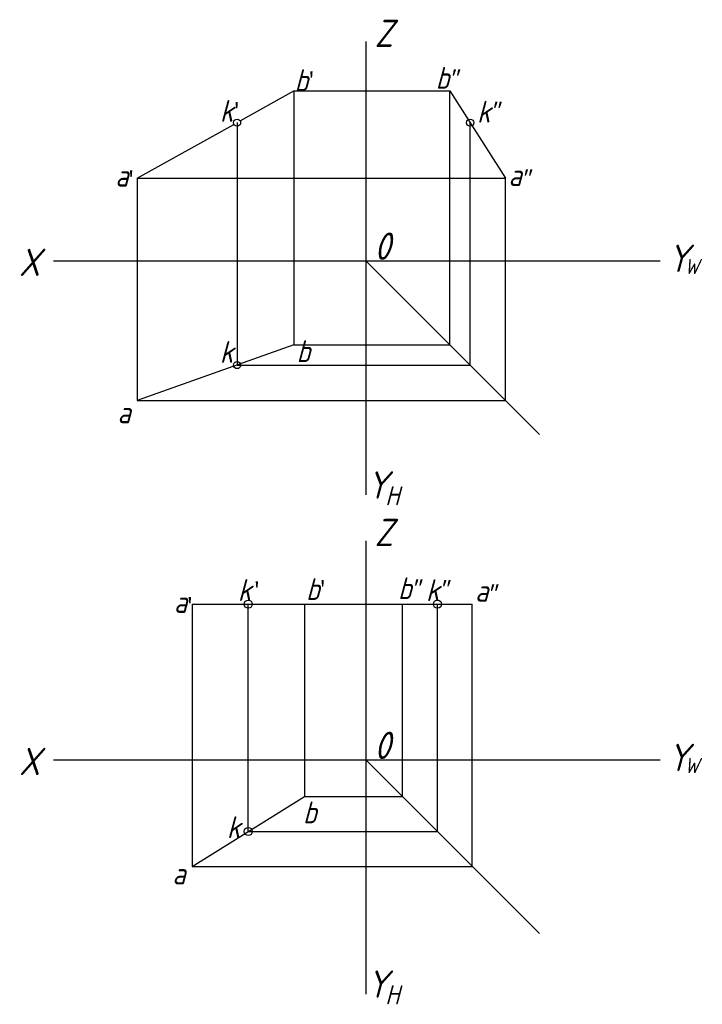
# Model space of a CAD drawing. Header units: millimetres. Extents: x 1661 to 1786, y 2403 to 2584.
import ezdxf

# ---------------------------------------------------------------- set-up
doc = ezdxf.new("R2010")
doc.units = ezdxf.units.MM
doc.layers.get('0').update_dxf_attribs({"color": 5})
doc.layers.add('ST文字', color=7, linetype='Continuous')
doc.layers.add('ST细实线', color=7, linetype='Continuous')
doc.layers.add('粗实线', color=7, linetype='Continuous', lineweight=30)
doc.styles.get("Standard").update_dxf_attribs({"font": 'gbeitc.shx'})

msp = doc.modelspace()

# ---------------------------------------------------------------- linework, layer by layer
for p, q in [((1701, 2564.9), (1701, 2520.46)), ((1743.72, 2520.46), (1743.72, 2564.9)), ((1701, 2520.46), (1743.72, 2520.46)), ((1703.05, 2434.96), (1703.05, 2476.63)), ((1737.73, 2434.96), (1737.73, 2476.63)), ((1703.05, 2434.96), (1737.73, 2434.96))]:
    msp.add_line(p, q)
at = {"layer": 'ST细实线'}
for p, q in [((1724.6, 2579.75), (1724.6, 2566.59)), ((1711.41, 2570.7), (1711.41, 2524.15)), ((1711.41, 2570.7), (1740.02, 2570.7)), ((1740.02, 2524.15), (1740.02, 2570.7)), ((1724.6, 2566.59), (1724.6, 2554.23)), ((1682.71, 2554.72), (1682.71, 2513.97)), ((1682.71, 2554.72), (1750.21, 2554.72)), ((1724.6, 2554.23), (1724.6, 2527.03)), ((1750.21, 2513.97), (1750.21, 2554.72)), ((1667.36, 2539.58), (1683.58, 2539.58)), ((1683.58, 2539.58), (1744.62, 2539.58)), ((1724.6, 2539.58), (1756.42, 2507.76)), ((1744.62, 2539.58), (1778.57, 2539.58)), ((1724.6, 2527.03), (1724.6, 2496.66)), ((1711.41, 2524.15), (1740.02, 2524.15)), ((1682.71, 2513.97), (1750.21, 2513.97)), ((1724.6, 2488.26), (1724.6, 2475.1)), ((1692.77, 2476.63), (1744.11, 2476.63)), ((1692.77, 2476.63), (1692.77, 2428.57)), ((1713.33, 2476.63), (1713.33, 2441.35)), ((1731.34, 2441.35), (1731.34, 2476.63)), ((1744.11, 2428.57), (1744.11, 2476.63)), ((1724.6, 2475.1), (1724.6, 2462.74)), ((1724.6, 2462.74), (1724.6, 2435.53)), ((1667.36, 2448.09), (1683.58, 2448.09)), ((1683.58, 2448.09), (1744.62, 2448.09)), ((1724.6, 2448.09), (1756.42, 2416.27)), ((1744.62, 2448.09), (1778.57, 2448.09)), ((1713.33, 2441.35), (1731.34, 2441.35)), ((1724.6, 2435.53), (1724.6, 2405.17)), ((1692.77, 2428.57), (1744.11, 2428.57))]:
    msp.add_line(p, q, dxfattribs=at)
at = {"layer": 'ST细实线', "lineweight": 30}
msp.add_line((1692.77, 2476.63), (1713.33, 2476.63), dxfattribs=at)
at = {"layer": 'ST细实线'}
for centre, radius in [((1701, 2564.9), 0.657), ((1703.05, 2434.96), 0.738)]:
    msp.add_circle(centre, radius, dxfattribs=at)
at = {"layer": 'ST细实线', "color": 5}
for centre, radius in [((1743.72, 2564.9), 0.657), ((1701, 2520.46), 0.657), ((1703.05, 2476.63), 0.738), ((1737.73, 2476.63), 0.738)]:
    msp.add_circle(centre, radius, dxfattribs=at)
at = {"layer": '粗实线'}
for p, q in [((1701.57, 2565.22), (1711.41, 2570.7)), ((1740.02, 2570.7), (1750.21, 2554.72)), ((1682.71, 2554.72), (1700.43, 2564.58)), ((1711.41, 2524.15), (1682.71, 2513.97)), ((1731.34, 2476.63), (1744.11, 2476.63)), ((1692.77, 2428.57), (1713.33, 2441.35))]:
    msp.add_line(p, q, dxfattribs=at)

# ---------------------------------------------------------------- texts
at = {"layer": 'ST文字'}
for s, height, p in [('Z', 5, (1726.2, 2578.77)), ('b', 4, (1711.53, 2570.66)), ('b', 4, (1737.4, 2571.11)), ('k', 4, (1697.85, 2565.04)), ('a', 4, (1678.67, 2553.18)), ('a', 4, (1750.74, 2553.28)), ('X', 5, (1661.04, 2536.8)), ('Y', 5, (1779.93, 2537.54)), ('W', 2.8, (1783.02, 2537.14)), ('b', 4, (1711.9, 2520.99)), ('a', 4, (1679.08, 2509.78)), ('Y', 5, (1724.78, 2495.98)), ('H', 3.5, (1728.17, 2494.77)), ('Z', 5, (1726.2, 2487.28)), ('b', 4, (1713.64, 2477.4)), ('b', 4, (1730.49, 2477.54)), ('a', 4, (1744.62, 2477.08)), ('a', 4, (1689.42, 2475.02)), ('X', 5, (1661.04, 2445.3)), ('Y', 5, (1779.93, 2446.04)), ('W', 2.8, (1783.02, 2445.65)), ('b', 4, (1713.09, 2436.46)), ('k', 4, (1699.13, 2433.75)), ('a', 4, (1689.14, 2425.25)), ('Y', 5, (1724.78, 2404.49)), ('H', 3.5, (1728.17, 2403.28))]:
    msp.add_text(s, height=height, dxfattribs=at).set_placement(p)
at = {"layer": 'ST文字', "color": 5}
for p in [(1744.98, 2564.9), (1697.84, 2520.87), (1701.14, 2477.23), (1735.62, 2477.19)]:
    msp.add_text('k', height=4, dxfattribs=at).set_placement(p)
at = {"layer": 'ST文字', "char_height": 5, "width": 6.3883, "attachment_point": 1}
for insert in [(1726.15, 2544.75), (1726.15, 2453.25)]:
    msp.add_mtext('0', dxfattribs=dict(at, insert=insert))
at = {"layer": 'ST细实线', "char_height": 3, "attachment_point": 1}
for s, insert in [("{\\fFangSong_GB2312|b0|i0|c134|p49;'}", (1713.61, 2574.16)), ('{\\fFangSong_GB2312|b0|i1|c134|p49;"}', (1739.48, 2574.53)), ("{\\fFangSong_GB2312|b0|i0|c134|p49;'}", (1699.92, 2568.54)), ("{\\fFangSong_GB2312|b0|i0|c134|p49;'}", (1680.56, 2555.98)), ('{\\fFangSong_GB2312|b0|i1|c134|p49;"}', (1752.69, 2556.21)), ("{\\fFangSong_GB2312|b0|i0|c134|p49;'}", (1715.67, 2480.88)), ('{\\fFangSong_GB2312|b0|i1|c134|p49;"}', (1732.57, 2481.04)), ('{\\fFangSong_GB2312|b0|i1|c134|p49;"}', (1746.48, 2480.09)), ("{\\fFangSong_GB2312|b0|i0|c134|p49;'}", (1691.33, 2477.78))]:
    msp.add_mtext_dynamic_manual_height_columns(s, width=8.2899, gutter_width=12.5, heights=[0], dxfattribs=dict(at, insert=insert))
at = {"layer": 'ST细实线', "color": 5, "char_height": 3, "attachment_point": 1}
for s, insert in [('{\\fFangSong_GB2312|b0|i1|c134|p49;"}', (1747.07, 2568.58)), ("{\\fFangSong_GB2312|b0|i0|c134|p49;'}", (1703.61, 2480.68)), ('{\\fFangSong_GB2312|b0|i1|c134|p49;"}', (1737.71, 2480.9))]:
    msp.add_mtext_dynamic_manual_height_columns(s, width=8.2899, gutter_width=12.5, heights=[0], dxfattribs=dict(at, insert=insert))

doc.saveas('drawing.dxf')
